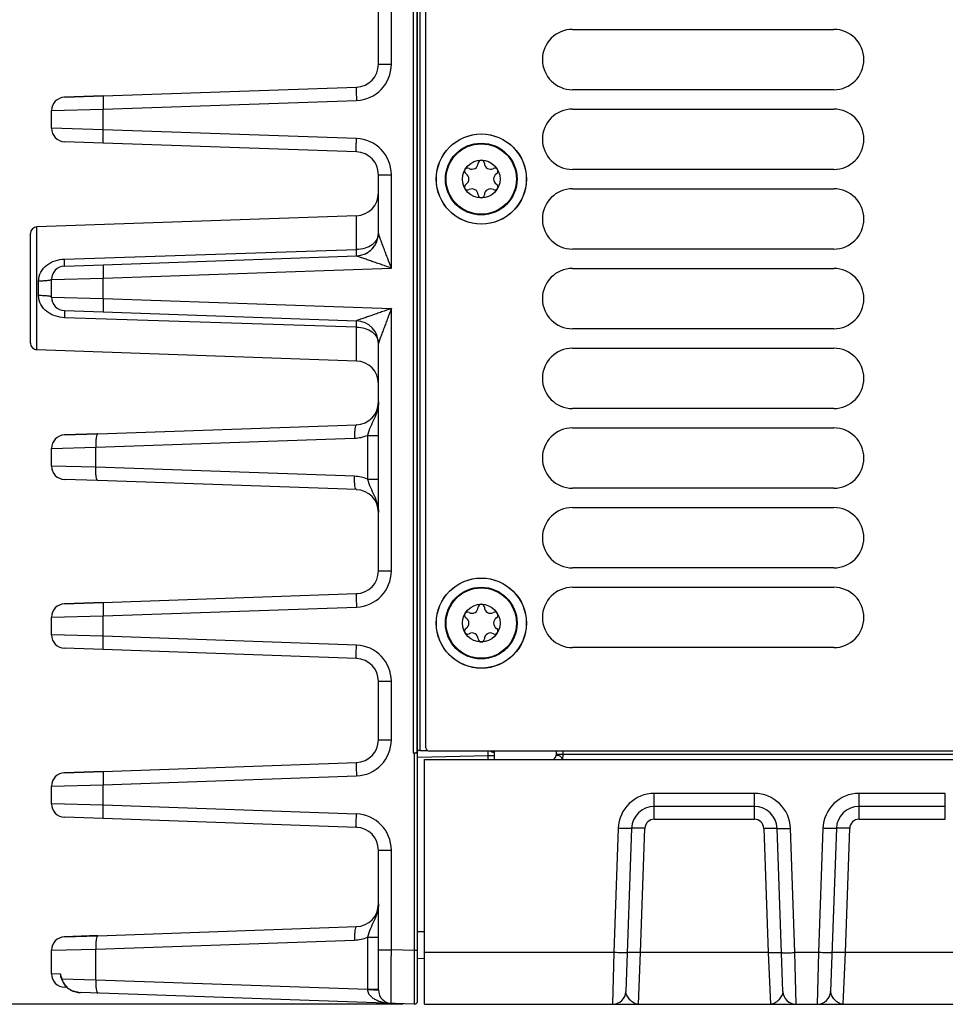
# Model space of a CAD drawing. Header units: inches. Extents: x 0 to 34, y 0 to 22.
# Tile 76 of 133: x 11.4 to 14.1, y 8.3 to 11.2. Entities that reach past the tile are written whole.
import ezdxf

# ---------------------------------------------------------------- set-up
doc = ezdxf.new("R2010")
doc.units = ezdxf.units.IN
doc.header["$LTSCALE"] = 1.87
doc.header["$MEASUREMENT"] = 0
doc.layers.get('0').update_dxf_attribs({"linetype": 'CONTINUOUS'})
for name, color, linetype in [('02___PRT_ALL_AXES', 7, 'CONTINUOUS'), ('COSMETIC', 7, 'CONTINUOUS'), ('DIMENSIONS', 7, 'CONTINUOUS')]:
    doc.layers.add(name, color=color, linetype=linetype)
doc.styles.get("Standard").update_dxf_attribs({"font": 'txt', "width": 0.8})
doc.dimstyles.new('DIMSTYLE_2', dxfattribs={"dimtxt": 0.125, "dimasz": 0.18, "dimexe": 0.125, "dimexo": 0.0625, "dimgap": 0.0625, "dimtad": 0, "dimtih": 1, "dimtoh": 1, "dimzin": 4, "dimdsep": 46, "dimtxsty": 'STANDARD', "dimblk": '_FILLED', "dimblk1": '_FILLED', "dimblk2": '_FILLED', "dimcen": 0.09, "dimadec": 0, "dimazin": 0, "dimtp": 0.01, "dimtm": 0.01, "dimtfac": 1, "dimtofl": 0, "dimtmove": 0, "dimatfit": 3, "dimldrblk": '_FILLED', "dimfxl": 1, "dimtolj": 1, "dimtzin": 4, "dimarcsym": 0})

# ---------------------------------------------------------------- blocks, each defined once
blk = doc.blocks.new('_FILLED')
at = {"color": 0, "linetype": 'ByBlock'}
blk.add_solid([(0, 0), (-1, 0.1736), (-1, -0.1736)], dxfattribs=at)
blk = doc.blocks.new('*D7')
at = {"layer": 'DIMENSIONS', "color": 2, "linetype": 'Continuous', "transparency": 16777216}
for p, q in [((12.2778, 12.6011), (10.5217, 12.6011)), ((10.6467, 12.6011), (10.6467, 10.6706)), ((10.6467, 8.3027), (10.6467, 10.4206)), ((12.4922, 8.3027), (10.5217, 8.3027))]:
    blk.add_line(p, q, dxfattribs=at)
at = {"layer": 'DIMENSIONS', "color": 2, "linetype": 'Continuous', "transparency": 16777216, "xscale": 0.18, "yscale": 0.18, "zscale": 0.18}
for p, rotation in [((10.6467, 12.6011), 90), ((10.6467, 8.3027), 270)]:
    blk.add_blockref('_FILLED', p, dxfattribs=dict(at, rotation=rotation))
at = {"layer": 'DIMENSIONS', "color": 2, "linetype": 'Continuous', "transparency": 16777216, "insert": (10.6467, 10.6081), "char_height": 0.125, "width": 1.225, "attachment_point": 2, "line_spacing_factor": 0.9}
blk.add_mtext('4.30{\\Ftxt.shx;\\W1.000000;\\H0.125000; }[109.2]', dxfattribs=at)

msp = doc.modelspace()

# ---------------------------------------------------------------- linework, layer by layer
at = {"color": 7, "linetype": 'Continuous'}
for p, q in [((12.559, 9.0563), (12.559, 12.5093)), ((12.5217, 12.1262), (12.5217, 9.0407)), ((12.5318, 12.1254), (12.5318, 9.0415)), ((12.4194, 11.0641), (12.4194, 11.7319)), ((12.4573, 11.0641), (12.4573, 11.7319)), ((12.5335, 11.6629), (12.5335, 9.0472)), ((12.5414, 11.6629), (12.5414, 9.048)), ((12.4194, 11.0641), (12.4573, 11.0641)), ((11.6107, 10.9712), (12.3548, 10.9972)), ((11.4967, 10.9672), (11.6107, 10.9712)), ((11.6107, 10.9712), (11.4967, 10.9673)), ((11.4967, 10.9673), (11.4967, 10.9672)), ((11.6107, 10.9319), (12.3548, 10.9578)), ((11.4587, 10.9279), (11.6107, 10.9319)), ((11.4587, 10.876), (11.4587, 10.9279)), ((11.6107, 10.872), (11.6107, 10.9319)), ((11.6107, 10.872), (11.4587, 10.876)), ((12.3548, 10.846), (11.6107, 10.872)), ((11.6107, 10.8326), (11.4967, 10.8366)), ((12.3548, 10.8067), (11.6107, 10.8326)), ((12.4194, 10.568), (12.4194, 10.7398)), ((12.4194, 10.7398), (12.4573, 10.7398)), ((12.4573, 10.4654), (12.4573, 10.7398)), ((12.3548, 10.6193), (11.4157, 10.5865)), ((12.3548, 10.5195), (12.3548, 10.6193)), ((11.4157, 10.2252), (11.4157, 10.5865)), ((11.3967, 10.2449), (11.3967, 10.5669)), ((12.4194, 10.5679), (12.4194, 10.5679)), ((11.4967, 10.492), (12.3548, 10.5195)), ((11.6107, 10.4751), (12.3548, 10.5011)), ((11.4967, 10.4712), (11.6107, 10.4752)), ((11.4967, 10.4712), (11.6107, 10.4751)), ((11.4967, 10.4712), (11.4967, 10.4712)), ((11.6107, 10.4358), (12.4573, 10.4654)), ((11.4207, 10.3846), (11.4207, 10.4272)), ((11.4587, 10.4318), (11.6107, 10.4358)), ((11.4587, 10.3799), (11.4587, 10.4318)), ((11.6107, 10.3759), (11.6107, 10.4358)), ((11.4587, 10.3799), (11.6107, 10.3759)), ((11.6107, 10.3759), (12.4573, 10.3464)), ((11.4967, 10.3406), (11.4967, 10.3406)), ((11.4967, 10.3406), (11.6107, 10.3366)), ((11.6107, 10.3366), (12.3548, 10.3106)), ((12.4573, 9.5759), (12.4573, 10.3464)), ((12.3548, 10.2922), (11.4967, 10.3197)), ((12.3548, 10.1924), (12.3548, 10.2922)), ((12.4194, 9.5759), (12.4194, 10.2438)), ((12.3548, 10.1924), (11.4157, 10.2252)), ((11.5943, 9.9785), (12.3548, 10.0051)), ((11.4967, 9.9751), (11.5943, 9.9785)), ((11.5943, 9.9785), (11.4967, 9.9751)), ((11.4967, 9.9751), (11.4967, 9.9751)), ((11.5889, 9.9392), (12.3493, 9.9657)), ((12.3868, 9.974), (12.3868, 9.8456)), ((12.3868, 9.974), (12.4194, 9.974)), ((11.4587, 9.9358), (11.5889, 9.9392)), ((11.4587, 9.8838), (11.4587, 9.9358)), ((11.5889, 9.8804), (11.5889, 9.9392)), ((11.5889, 9.8804), (11.4587, 9.8838)), ((12.3493, 9.8539), (11.5889, 9.8804)), ((11.5943, 9.8411), (11.4967, 9.8445)), ((12.3548, 9.8145), (11.5943, 9.8411)), ((12.3868, 9.8456), (12.4194, 9.8456)), ((12.4194, 9.5759), (12.4573, 9.5759)), ((11.6107, 9.483), (12.3548, 9.509)), ((11.6107, 9.4831), (11.4967, 9.4791)), ((11.4967, 9.479), (11.6107, 9.483)), ((11.4967, 9.4791), (11.4967, 9.479)), ((11.6107, 9.4437), (12.3548, 9.4697)), ((11.4587, 9.4397), (11.6107, 9.4437)), ((11.4587, 9.3878), (11.4587, 9.4397)), ((11.6107, 9.3838), (11.6107, 9.4437)), ((11.6107, 9.3838), (11.4587, 9.3878)), ((12.3548, 9.3578), (11.6107, 9.3838)), ((11.6107, 9.3445), (11.4967, 9.3484)), ((12.3548, 9.3185), (11.6107, 9.3445)), ((12.4194, 9.0798), (12.4194, 9.2516)), ((12.4194, 9.2516), (12.4573, 9.2516)), ((12.4573, 9.0798), (12.4573, 9.2516)), ((12.4194, 9.0798), (12.4573, 9.0798)), ((12.5243, 9.0407), (12.5217, 9.0407)), ((12.5296, 9.041), (12.5238, 9.0407)), ((12.5243, 9.0407), (12.5243, 8.4604)), ((12.5321, 9.0423), (12.533, 9.0454)), ((12.533, 9.0454), (12.5345, 9.0454)), ((12.5334, 9.0461), (12.5335, 9.0469)), ((12.5337, 9.0473), (12.5335, 9.0472)), ((12.5335, 9.0472), (12.5335, 9.0469)), ((12.5345, 8.3128), (12.5345, 9.0454)), ((12.5345, 9.0282), (12.7417, 9.0336)), ((12.5414, 9.048), (12.5628, 9.0486)), ((15.379, 9.0463), (12.569, 9.0463)), ((12.7417, 9.0336), (12.7419, 9.0464)), ((12.7417, 9.0219), (12.7417, 9.0336)), ((12.7417, 9.0336), (12.7609, 9.0336)), ((12.7609, 9.0219), (12.7609, 9.0463)), ((12.9391, 9.0279), (12.9347, 9.0238)), ((12.9416, 9.0463), (12.9414, 9.035)), ((12.9417, 9.0365), (12.9414, 9.0365)), ((12.9414, 9.035), (12.9417, 9.0359)), ((12.9611, 9.0365), (12.9604, 9.0219)), ((12.9612, 9.0463), (12.9611, 9.0365)), ((15.0475, 9.0365), (12.9611, 9.0365)), ((11.6107, 8.987), (12.3548, 9.0129)), ((12.5547, 8.3027), (12.5547, 9.0219)), ((12.5547, 9.0219), (24.3326, 9.0219)), ((11.4967, 8.983), (11.6107, 8.987)), ((11.6107, 8.987), (11.4967, 8.983)), ((11.4967, 8.983), (11.4967, 8.983)), ((11.6107, 8.9476), (12.3548, 8.9736)), ((11.4587, 8.9436), (11.6107, 8.9476)), ((11.4587, 8.8917), (11.4587, 8.9436)), ((11.6107, 8.8877), (11.6107, 8.9476)), ((13.2301, 8.8462), (13.2301, 8.9221)), ((13.5242, 8.9221), (13.2301, 8.9221)), ((13.5242, 8.8462), (13.5242, 8.9221)), ((13.8319, 8.8462), (13.8319, 8.9221)), ((14.0853, 8.9221), (13.8319, 8.9221)), ((14.0853, 8.8462), (14.0853, 8.9221)), ((11.6107, 8.8877), (11.4587, 8.8917)), ((12.3548, 8.8617), (11.6107, 8.8877)), ((13.5242, 8.8842), (13.2301, 8.8842)), ((14.0853, 8.8842), (13.8319, 8.8842)), ((11.6107, 8.8484), (11.4967, 8.8524)), ((12.3548, 8.8224), (11.6107, 8.8484)), ((13.2301, 8.8462), (13.5242, 8.8462)), ((13.8319, 8.8462), (14.0853, 8.8462)), ((13.1239, 8.8196), (13.1112, 8.4546)), ((13.1633, 8.8196), (13.1465, 8.3407)), ((13.1899, 8.4547), (13.2026, 8.8196)), ((13.5518, 8.8196), (13.5645, 8.4547)), ((13.6079, 8.3407), (13.5911, 8.8196)), ((13.6432, 8.4546), (13.6305, 8.8196)), ((13.7257, 8.8196), (13.7129, 8.4546)), ((13.765, 8.8196), (13.7483, 8.3407)), ((13.7916, 8.4547), (13.8044, 8.8196)), ((12.4194, 8.3447), (12.4194, 8.7555)), ((12.4194, 8.7555), (12.4573, 8.7555)), ((12.4573, 8.4627), (12.4573, 8.7555)), ((11.5943, 8.5043), (11.4967, 8.5009)), ((11.4967, 8.5008), (11.5943, 8.5042)), ((11.5943, 8.5042), (12.3548, 8.5308)), ((12.5345, 8.5163), (12.5547, 8.5169)), ((11.4967, 8.5009), (11.4967, 8.5008)), ((11.5889, 8.4649), (12.3493, 8.4915)), ((12.3868, 8.4997), (12.3868, 8.347)), ((12.3868, 8.4997), (12.4194, 8.4997)), ((11.4587, 8.4615), (11.5889, 8.4649)), ((11.4587, 8.392), (11.4587, 8.4615)), ((11.5889, 8.3748), (11.5889, 8.4649)), ((12.4194, 8.4627), (12.4573, 8.4627)), ((12.5243, 8.4604), (12.4573, 8.4627)), ((12.5243, 8.4604), (12.5242, 8.3622)), ((12.5345, 8.4604), (12.5243, 8.4604)), ((13.1112, 8.4546), (12.5547, 8.4546)), ((13.1112, 8.4546), (13.1072, 8.3027)), ((13.1832, 8.3027), (13.1899, 8.4547)), ((13.5645, 8.4547), (13.1899, 8.4547)), ((13.5645, 8.4547), (13.5712, 8.3027)), ((13.7129, 8.4546), (13.6432, 8.4546)), ((13.6472, 8.3027), (13.6432, 8.4546)), ((13.7129, 8.4546), (13.709, 8.3027)), ((13.785, 8.3027), (13.7916, 8.4547)), ((14.1256, 8.4547), (13.7916, 8.4547)), ((12.5345, 8.4376), (12.5547, 8.4381)), ((11.4847, 8.3913), (11.4587, 8.392)), ((11.4869, 8.3839), (11.4847, 8.3913)), ((11.4872, 8.3805), (11.488, 8.3782)), ((11.4872, 8.3805), (11.4872, 8.3805)), ((11.488, 8.3782), (11.4887, 8.3761)), ((11.489, 8.3781), (11.4887, 8.3788)), ((11.4887, 8.3761), (11.4888, 8.377)), ((11.4887, 8.3761), (11.4905, 8.3715)), ((11.4888, 8.377), (11.4892, 8.3774)), ((11.4892, 8.3774), (11.489, 8.3781)), ((11.4892, 8.3774), (11.5889, 8.3748)), ((11.4905, 8.3715), (11.4951, 8.3626)), ((11.4951, 8.3626), (11.5024, 8.3534)), ((11.5889, 8.3748), (12.3868, 8.347)), ((12.5242, 8.3622), (12.5242, 8.3569)), ((11.5034, 8.3524), (11.4967, 8.3527)), ((11.5024, 8.3534), (11.5055, 8.3505)), ((11.5055, 8.3505), (11.5059, 8.3508)), ((11.5055, 8.3505), (11.509, 8.3477)), ((11.509, 8.3477), (11.5218, 8.3412)), ((11.5218, 8.3412), (11.5367, 8.3378)), ((11.5367, 8.3378), (11.544, 8.3372)), ((12.5243, 8.303), (11.544, 8.3372)), ((12.3868, 8.347), (12.4194, 8.347)), ((12.5242, 8.3569), (12.5243, 8.303)), ((12.5547, 8.3027), (14.4353, 8.3027))]:
    msp.add_line(p, q, dxfattribs=at)
msp.add_lwpolyline([(12.9414, 9.035), (12.9412, 9.0331), (12.9391, 9.0279)], dxfattribs=at)
for centre, radius in [((12.722, 10.7268), 0.1325), ((12.7215, 10.727), 0.1053), ((12.7215, 10.727), 0.1033), ((12.7215, 10.727), 0.0555), ((12.722, 9.4223), 0.1325), ((12.7215, 9.4225), 0.1053), ((12.7215, 9.4225), 0.1033), ((12.7215, 9.4225), 0.0555)]:
    msp.add_circle(centre, radius, dxfattribs=at)
for centre, radius, start, end in [((12.351, 11.0641), 0.1063, 272.0014, 359.9986), ((12.3524, 11.0641), 0.0669, 271.9993, 359.999), ((12.3524, 11.0641), 0.0669, 271.9993, 359.999), ((11.4981, 10.9279), 0.0394, 92, 180), ((11.4981, 10.9279), 0.0394, 92.0018, 180.0001), ((11.4981, 10.876), 0.0394, 180, 268), ((12.351, 10.7398), 0.1063, 0.0015, 87.9985), ((12.3524, 10.7398), 0.0669, 0.001, 88.0007), ((12.6944, 10.774), 0.0181, 241.6303, 358.3697), ((12.7215, 10.7733), 0.00906, 1.6303, 178.3697), ((12.7487, 10.774), 0.0181, 181.6303, 298.3697), ((12.6815, 10.7501), 0.00906, 61.6303, 238.3697), ((12.6672, 10.727), 0.0181, 301.6303, 58.3697), ((12.7616, 10.7501), 0.00906, 301.6303, 118.3697), ((12.7758, 10.727), 0.0181, 121.6303, 238.3697), ((12.6815, 10.7039), 0.00906, 121.6303, 298.3697), ((12.7616, 10.7039), 0.00906, 241.6303, 58.3697), ((12.3524, 10.6862), 0.0669, 272, 360), ((12.6944, 10.68), 0.0181, 1.6303, 118.3697), ((12.7215, 10.6808), 0.00906, 181.6303, 358.3697), ((12.7487, 10.68), 0.0181, 61.6303, 178.3697), ((11.4164, 10.5669), 0.0197, 92, 180), ((12.3524, 10.568), 0.0669, 272, 360), ((12.3524, 10.568), 0.0669, 272, 359.9999), ((12.3524, 10.568), 0.0669, 272.051, 359.9806), ((12.3524, 10.5681), 0.0669, 343.6493, 0.0001), ((12.3526, 10.5679), 0.0667, 321.0757, 324.7807), ((12.3527, 10.5678), 0.0666, 324.7849, 327.2848), ((12.3524, 10.5682), 0.0671, 293.5328, 304.5372), ((12.3526, 10.5679), 0.0667, 304.5549, 310.7118), ((12.3522, 10.5683), 0.0673, 310.7225, 321.0673), ((11.4981, 10.4318), 0.0394, 92.0018, 180.0001), ((11.4981, 10.3799), 0.0394, 179.9999, 267.9981), ((12.3524, 10.2437), 0.0669, 0, 88), ((12.3524, 10.2437), 0.0669, 0.0195, 87.949), ((11.4164, 10.2449), 0.0197, 180, 268), ((12.3524, 10.1255), 0.0669, 0, 88), ((12.3524, 10.072), 0.0669, 271.9993, 359.9989), ((12.3524, 10.072), 0.0669, 271.9973, 359.9963), ((11.4981, 9.9358), 0.0394, 92.0023, 180.0001), ((11.4981, 9.9358), 0.0394, 92, 180), ((11.4981, 9.8838), 0.0394, 180, 268), ((12.3524, 9.7476), 0.0669, 0.0039, 88.0027), ((12.351, 9.5759), 0.1063, 272.0014, 359.9986), ((12.3524, 9.5759), 0.0669, 271.9993, 359.999), ((12.3524, 9.5759), 0.0669, 271.9993, 359.999), ((11.4981, 9.4397), 0.0394, 92, 180), ((11.4981, 9.4397), 0.0394, 92.0018, 180.0001), ((12.6944, 9.4695), 0.0181, 241.6303, 358.3697), ((12.7215, 9.4688), 0.00906, 1.6303, 178.3697), ((12.7487, 9.4695), 0.0181, 181.6303, 298.3697), ((12.6815, 9.4456), 0.00906, 61.6303, 238.3697), ((12.6672, 9.4225), 0.0181, 301.6303, 58.3697), ((12.7616, 9.4456), 0.00906, 301.6303, 118.3697), ((12.7758, 9.4225), 0.0181, 121.6303, 238.3697), ((12.6815, 9.3994), 0.00906, 121.6303, 298.3697), ((12.7616, 9.3994), 0.00906, 241.6303, 58.3697), ((11.4981, 9.3878), 0.0394, 180, 268), ((12.6944, 9.3755), 0.0181, 1.6303, 118.3697), ((12.7215, 9.3763), 0.00906, 181.6303, 358.3697), ((12.7487, 9.3755), 0.0181, 61.6303, 178.3697), ((12.351, 9.2516), 0.1063, 0.0015, 87.9985), ((12.3524, 9.2516), 0.0669, 0.001, 88.0007), ((12.3524, 9.0799), 0.0669, 271.9993, 359.999), ((12.351, 9.0798), 0.1063, 272.0014, 359.9986), ((12.3524, 9.0798), 0.0669, 271.9993, 359.999), ((12.569, 9.0563), 0.01, 180, 270), ((12.5642, 9.0436), 0.031, 175.4104, 176.473), ((12.9281, 9.0354), 0.0134, 297.7255, 307.6023), ((12.9279, 9.0356), 0.0137, 307.6644, 326.4011), ((11.4981, 8.9437), 0.0394, 92, 180), ((11.4981, 8.9436), 0.0394, 92.0018, 180.0001), ((13.2301, 8.8158), 0.1063, 90.0002, 177.9998), ((13.5242, 8.8158), 0.1063, 2.0026, 89.9973), ((13.8319, 8.8158), 0.1063, 90.0002, 177.9998), ((11.4981, 8.8917), 0.0394, 180, 268), ((13.2301, 8.8172), 0.0669, 90.0002, 177.9999), ((13.5242, 8.8172), 0.0669, 2.0112, 90), ((13.8319, 8.8172), 0.0669, 90.0002, 177.9999), ((12.351, 8.7555), 0.1063, 0.0015, 87.9985), ((12.3524, 8.7555), 0.0669, 0.001, 88.0007), ((13.2301, 8.8186), 0.0276, 90.0132, 177.9868), ((13.5242, 8.8186), 0.0276, 2.0132, 89.9868), ((13.8319, 8.8186), 0.0276, 90.0132, 177.9868), ((12.3524, 8.5977), 0.0669, 271.9985, 359.9999), ((12.3524, 8.5977), 0.0669, 271.9967, 359.9957), ((11.4981, 8.4615), 0.0394, 92, 180), ((11.4981, 8.4615), 0.0394, 92.0023, 180.0001), ((11.4981, 8.392), 0.0394, 180, 268), ((11.6649, 8.4439), 0.1878, 198.6593, 199.4809), ((11.5203, 8.3922), 0.0358, 203.3312, 209.3432), ((11.849, 8.5091), 0.3831, 199.4874, 199.8911), ((11.5945, 8.4117), 0.1107, 198.0119, 198.5535), ((11.5449, 8.3934), 0.0578, 208.8666, 214.5), ((11.5436, 8.3925), 0.0562, 214.5035, 221.0004), ((11.5423, 8.3913), 0.0545, 220.9997, 228.0464), ((11.5393, 8.3896), 0.0513, 239.3784, 244.2059), ((11.5406, 8.3922), 0.0541, 244.1864, 246.5576), ((11.5418, 8.3952), 0.0574, 246.5826, 251.2921), ((11.5461, 8.4134), 0.0761, 262.2468, 263.5136), ((11.5468, 8.4195), 0.0823, 263.5585, 268.0465), ((12.1566, 8.3392), 0.2303, 1.6508, 1.9339), ((12.4587, 8.3447), 0.0394, 180.002, 268.0001), ((13.1072, 8.342), 0.0394, 270, 357.9918), ((13.6472, 8.342), 0.0394, 182, 270.0003), ((13.709, 8.342), 0.0394, 270, 357.9918), ((12.5247, 8.3128), 0.00984, 268, 360)]:
    msp.add_arc(centre, radius, start, end, dxfattribs=at)
for points, knots in [([(12.3548, 10.9972), (12.3547, 10.9972), (12.3546, 10.9968), (12.3545, 10.9963), (12.3544, 10.9953), (12.3543, 10.9934), (12.3542, 10.9901), (12.3542, 10.9853), (12.3542, 10.9794), (12.3544, 10.9701), (12.3546, 10.9629), (12.3548, 10.9578)], [0, 0, 0, 0, 0.005912, 0.020691, 0.044679, 0.077783, 0.170237, 0.294324, 0.445493, 0.618086, 1, 1, 1, 1]), ([(11.6107, 10.9712), (11.6106, 10.9712), (11.6105, 10.9708), (11.6104, 10.9704), (11.6104, 10.9694), (11.6102, 10.9674), (11.6102, 10.9641), (11.6101, 10.9593), (11.6102, 10.9534), (11.6103, 10.9442), (11.6105, 10.9369), (11.6107, 10.9319)], [0, 0, 0, 0, 0.005912, 0.020691, 0.044679, 0.077783, 0.170237, 0.294324, 0.445493, 0.618086, 1, 1, 1, 1]), ([(11.6107, 10.8326), (11.6106, 10.8326), (11.6105, 10.833), (11.6104, 10.8335), (11.6104, 10.8345), (11.6102, 10.8364), (11.6102, 10.8397), (11.6101, 10.8445), (11.6102, 10.8504), (11.6103, 10.8597), (11.6105, 10.867), (11.6107, 10.872)], [0, 0, 0, 0, 0.00591, 0.020687, 0.044674, 0.077776, 0.170228, 0.294315, 0.445484, 0.618079, 1, 1, 1, 1]), ([(12.3548, 10.8067), (12.3547, 10.8067), (12.3546, 10.807), (12.3545, 10.8075), (12.3544, 10.8085), (12.3543, 10.8104), (12.3542, 10.8137), (12.3542, 10.8186), (12.3542, 10.8244), (12.3544, 10.8337), (12.3546, 10.841), (12.3548, 10.846)], [0, 0, 0, 0, 0.00591, 0.020687, 0.044674, 0.077776, 0.170228, 0.294315, 0.445484, 0.618079, 1, 1, 1, 1]), ([(12.4194, 10.568), (12.4193, 10.5617), (12.4157, 10.5482), (12.4009, 10.5324), (12.3796, 10.5223), (12.3632, 10.5197), (12.3548, 10.5195)], [0, 0, 0, 0, 0.214955, 0.448794, 0.712972, 1, 1, 1, 1]), ([(12.4573, 10.4654), (12.4537, 10.4749), (12.4483, 10.4891), (12.4411, 10.508), (12.4359, 10.522), (12.4316, 10.5335), (12.4283, 10.5425), (12.4259, 10.549), (12.4237, 10.5551), (12.4219, 10.5599), (12.4208, 10.5633), (12.4201, 10.5654), (12.4196, 10.5669), (12.4194, 10.5677), (12.4194, 10.568)], [0, 0, 0, 0, 0.27927, 0.417764, 0.554667, 0.688772, 0.754063, 0.817436, 0.877773, 0.932819, 0.956954, 0.977424, 0.992488, 1, 1, 1, 1]), ([(12.3548, 10.5011), (12.3549, 10.5011), (12.3548, 10.5018), (12.355, 10.5025), (12.3549, 10.5042), (12.355, 10.5062), (12.3549, 10.5089), (12.3549, 10.5134), (12.3548, 10.517), (12.3548, 10.5195)], [0, 0, 0, 0, 0.017845, 0.068746, 0.152333, 0.267461, 0.412304, 0.584876, 1, 1, 1, 1]), ([(12.3548, 10.5011), (12.3548, 10.5011), (12.3548, 10.5011), (12.3548, 10.5011), (12.3548, 10.5011)], [0, 0, 0, 0, 0.514242, 1, 1, 1, 1]), ([(12.4573, 10.4654), (12.4477, 10.4687), (12.4334, 10.4736), (12.4143, 10.4802), (12.4002, 10.4851), (12.3866, 10.4899), (12.3755, 10.4937), (12.3672, 10.4966), (12.3618, 10.4985), (12.3578, 10.5001), (12.3555, 10.5007), (12.3548, 10.5011)], [0, 0, 0, 0, 0.281032, 0.420163, 0.557507, 0.691802, 0.820301, 0.880357, 0.934914, 0.978718, 1, 1, 1, 1]), ([(11.4207, 10.4272), (11.4207, 10.4363), (11.4257, 10.4547), (11.4443, 10.4755), (11.469, 10.4885), (11.4875, 10.4918), (11.4967, 10.492)], [0, 0, 0, 0, 0.248904, 0.496099, 0.746238, 1, 1, 1, 1]), ([(11.4967, 10.4712), (11.4968, 10.4712), (11.4968, 10.4719), (11.497, 10.4728), (11.4969, 10.4746), (11.497, 10.477), (11.4969, 10.48), (11.4969, 10.4851), (11.4968, 10.4892), (11.4967, 10.492)], [0, 0, 0, 0, 0.018081, 0.069589, 0.154025, 0.270057, 0.415563, 0.58824, 1, 1, 1, 1]), ([(11.6107, 10.4751), (11.6106, 10.4751), (11.6105, 10.4748), (11.6104, 10.4743), (11.6104, 10.4733), (11.6102, 10.4714), (11.6102, 10.4681), (11.6101, 10.4632), (11.6102, 10.4574), (11.6103, 10.4481), (11.6105, 10.4408), (11.6107, 10.4358)], [0, 0, 0, 0, 0.005912, 0.020691, 0.044679, 0.077783, 0.170237, 0.294324, 0.445493, 0.618086, 1, 1, 1, 1]), ([(11.4587, 10.4318), (11.4587, 10.4315), (11.4576, 10.4306), (11.4555, 10.43), (11.452, 10.4292), (11.4452, 10.4282), (11.4346, 10.4274), (11.4256, 10.4272), (11.4207, 10.4272)], [0, 0, 0, 0, 0.029496, 0.088973, 0.18122, 0.30366, 0.622221, 1, 1, 1, 1]), ([(11.4587, 10.3799), (11.4587, 10.3803), (11.4576, 10.3811), (11.4555, 10.3818), (11.452, 10.3826), (11.4452, 10.3835), (11.4346, 10.3843), (11.4256, 10.3845), (11.4207, 10.3846)], [0, 0, 0, 0, 0.029497, 0.088976, 0.181223, 0.303663, 0.622222, 1, 1, 1, 1]), ([(11.4967, 10.3197), (11.4875, 10.32), (11.469, 10.3233), (11.4443, 10.3362), (11.4257, 10.3571), (11.4207, 10.3755), (11.4207, 10.3846)], [0, 0, 0, 0, 0.253754, 0.503877, 0.751085, 1, 1, 1, 1]), ([(11.6107, 10.3759), (11.6105, 10.3709), (11.6103, 10.3636), (11.6102, 10.3544), (11.6101, 10.3485), (11.6102, 10.3436), (11.6102, 10.3404), (11.6104, 10.3384), (11.6104, 10.3374), (11.6105, 10.3369), (11.6106, 10.3366), (11.6107, 10.3366)], [0, 0, 0, 0, 0.381921, 0.554516, 0.705685, 0.829772, 0.922224, 0.955326, 0.979313, 0.99409, 1, 1, 1, 1]), ([(11.4967, 10.3406), (11.4968, 10.3406), (11.4968, 10.3398), (11.497, 10.339), (11.4969, 10.3371), (11.497, 10.3348), (11.4969, 10.3317), (11.4969, 10.3266), (11.4968, 10.3226), (11.4967, 10.3197)], [0, 0, 0, 0, 0.018083, 0.069594, 0.154035, 0.27007, 0.415578, 0.588254, 1, 1, 1, 1]), ([(12.4573, 10.3464), (12.4477, 10.343), (12.4334, 10.3381), (12.4143, 10.3315), (12.4002, 10.3266), (12.3866, 10.3219), (12.3755, 10.318), (12.3672, 10.3151), (12.3618, 10.3132), (12.3578, 10.3117), (12.3555, 10.311), (12.3548, 10.3106)], [0, 0, 0, 0, 0.281036, 0.420168, 0.557512, 0.691806, 0.820301, 0.880352, 0.934905, 0.978712, 1, 1, 1, 1]), ([(12.4573, 10.3464), (12.4537, 10.3368), (12.4483, 10.3226), (12.4411, 10.3037), (12.4359, 10.2897), (12.4316, 10.2782), (12.4283, 10.2692), (12.4259, 10.2628), (12.4237, 10.2566), (12.4219, 10.2518), (12.4208, 10.2484), (12.4201, 10.2463), (12.4196, 10.2448), (12.4194, 10.244), (12.4194, 10.2438)], [0, 0, 0, 0, 0.279276, 0.417773, 0.554678, 0.688782, 0.754071, 0.817442, 0.877774, 0.932815, 0.956951, 0.977427, 0.992499, 1, 1, 1, 1]), ([(12.3548, 10.3106), (12.3548, 10.3106), (12.3548, 10.3106), (12.3548, 10.3106), (12.3548, 10.3106)], [0, 0, 0, 0, 0.513553, 1, 1, 1, 1]), ([(12.3548, 10.2922), (12.3548, 10.2948), (12.3549, 10.2984), (12.3549, 10.3029), (12.355, 10.3055), (12.3549, 10.3076), (12.355, 10.3092), (12.3548, 10.31), (12.3549, 10.3106), (12.3548, 10.3106)], [0, 0, 0, 0, 0.415135, 0.587709, 0.732554, 0.847682, 0.931269, 0.982169, 1, 1, 1, 1]), ([(12.3548, 10.2922), (12.3632, 10.292), (12.3796, 10.2895), (12.4009, 10.2794), (12.4157, 10.2635), (12.4193, 10.2501), (12.4194, 10.2437)], [0, 0, 0, 0, 0.287027, 0.551204, 0.78504, 1, 1, 1, 1]), ([(12.4194, 10.072), (12.4194, 10.0634), (12.4167, 10.0463), (12.407, 10.0225), (12.3955, 9.999), (12.3894, 9.9825), (12.3868, 9.974)], [0, 0, 0, 0, 0.245873, 0.492876, 0.742404, 1, 1, 1, 1]), ([(12.3548, 10.0051), (12.3543, 10.0051), (12.3531, 10.004), (12.3514, 10.0001), (12.35, 9.9921), (12.3491, 9.98), (12.3491, 9.9707), (12.3493, 9.9657)], [0, 0, 0, 0, 0.037517, 0.100622, 0.316176, 0.630714, 1, 1, 1, 1]), ([(11.5943, 9.9785), (11.5938, 9.9785), (11.5926, 9.9775), (11.591, 9.9736), (11.5895, 9.9656), (11.5887, 9.9534), (11.5887, 9.9442), (11.5889, 9.9392)], [0, 0, 0, 0, 0.037517, 0.100622, 0.316176, 0.630714, 1, 1, 1, 1]), ([(11.5943, 9.8411), (11.5938, 9.8411), (11.5926, 9.8421), (11.591, 9.846), (11.5895, 9.854), (11.5887, 9.8662), (11.5887, 9.8754), (11.5889, 9.8804)], [0, 0, 0, 0, 0.037516, 0.100618, 0.316169, 0.630709, 1, 1, 1, 1]), ([(12.3548, 9.8145), (12.3543, 9.8146), (12.3531, 9.8156), (12.3514, 9.8195), (12.35, 9.8275), (12.3491, 9.8396), (12.3491, 9.8489), (12.3493, 9.8539)], [0, 0, 0, 0, 0.037516, 0.100618, 0.316169, 0.630709, 1, 1, 1, 1]), ([(12.3868, 9.8456), (12.3894, 9.8371), (12.3955, 9.8206), (12.407, 9.7971), (12.4167, 9.7733), (12.4194, 9.7562), (12.4194, 9.7476)], [0, 0, 0, 0, 0.257593, 0.507123, 0.754132, 1, 1, 1, 1]), ([(12.3548, 9.509), (12.3547, 9.509), (12.3546, 9.5086), (12.3545, 9.5081), (12.3544, 9.5072), (12.3543, 9.5052), (12.3542, 9.5019), (12.3542, 9.4971), (12.3542, 9.4912), (12.3544, 9.482), (12.3546, 9.4747), (12.3548, 9.4697)], [0, 0, 0, 0, 0.005912, 0.020691, 0.044679, 0.077783, 0.170237, 0.294324, 0.445493, 0.618086, 1, 1, 1, 1]), ([(11.6107, 9.483), (11.6106, 9.483), (11.6105, 9.4827), (11.6104, 9.4822), (11.6104, 9.4812), (11.6102, 9.4792), (11.6102, 9.4759), (11.6101, 9.4711), (11.6102, 9.4652), (11.6103, 9.456), (11.6105, 9.4487), (11.6107, 9.4437)], [0, 0, 0, 0, 0.005912, 0.020691, 0.044679, 0.077783, 0.170237, 0.294324, 0.445493, 0.618086, 1, 1, 1, 1]), ([(11.6107, 9.3445), (11.6106, 9.3445), (11.6105, 9.3448), (11.6104, 9.3453), (11.6104, 9.3463), (11.6102, 9.3482), (11.6102, 9.3515), (11.6101, 9.3563), (11.6102, 9.3622), (11.6103, 9.3715), (11.6105, 9.3788), (11.6107, 9.3838)], [0, 0, 0, 0, 0.00591, 0.020687, 0.044674, 0.077776, 0.170228, 0.294315, 0.445484, 0.618079, 1, 1, 1, 1]), ([(12.3548, 9.3185), (12.3547, 9.3185), (12.3546, 9.3188), (12.3545, 9.3193), (12.3544, 9.3203), (12.3543, 9.3222), (12.3542, 9.3255), (12.3542, 9.3304), (12.3542, 9.3362), (12.3544, 9.3455), (12.3546, 9.3528), (12.3548, 9.3578)], [0, 0, 0, 0, 0.00591, 0.020687, 0.044674, 0.077776, 0.170228, 0.294315, 0.445484, 0.618079, 1, 1, 1, 1]), ([(12.5345, 9.0415), (12.5345, 9.0414), (12.5341, 9.0413), (12.5336, 9.0411), (12.5325, 9.041), (12.5306, 9.0408), (12.5276, 9.0407), (12.5251, 9.0407), (12.5238, 9.0407)], [0, 0, 0, 0, 0.025438, 0.085038, 0.179426, 0.305014, 0.62829, 1, 1, 1, 1]), ([(12.5414, 9.048), (12.5397, 9.048), (12.5375, 9.0479), (12.5349, 9.0476), (12.534, 9.0474), (12.5337, 9.0473)], [0, 0, 0, 0, 0.645117, 0.872506, 1, 1, 1, 1]), ([(12.7497, 9.0462), (12.7512, 9.0447), (12.7539, 9.0425), (12.7581, 9.0437), (12.7592, 9.0454), (12.7597, 9.0463)], [0, 0, 0, 0, 0.515048, 0.748824, 1, 1, 1, 1]), ([(12.9611, 9.0365), (12.9569, 9.0365), (12.9504, 9.0365), (12.9439, 9.0367), (12.9417, 9.0365)], [0, 0, 0, 0, 0.652945, 1, 1, 1, 1]), ([(12.9417, 9.0359), (12.9422, 9.0358), (12.9434, 9.0349), (12.9461, 9.0345), (12.9496, 9.0338), (12.9532, 9.0318), (12.956, 9.0287), (12.9577, 9.0254), (12.9589, 9.0232), (12.9599, 9.022), (12.9604, 9.022)], [0, 0, 0, 0, 0.066381, 0.176733, 0.325654, 0.498922, 0.67569, 0.829658, 0.940256, 1, 1, 1, 1]), ([(12.3548, 9.0129), (12.3547, 9.0129), (12.3546, 9.0126), (12.3545, 9.0121), (12.3544, 9.0111), (12.3543, 9.0092), (12.3542, 9.0059), (12.3542, 9.001), (12.3542, 8.9952), (12.3544, 8.9859), (12.3546, 8.9786), (12.3548, 8.9736)], [0, 0, 0, 0, 0.005912, 0.020691, 0.044679, 0.077783, 0.170237, 0.294324, 0.445493, 0.618086, 1, 1, 1, 1]), ([(11.6107, 8.987), (11.6106, 8.987), (11.6105, 8.9866), (11.6104, 8.9861), (11.6104, 8.9851), (11.6102, 8.9832), (11.6102, 8.9799), (11.6101, 8.9751), (11.6102, 8.9692), (11.6103, 8.9599), (11.6105, 8.9526), (11.6107, 8.9476)], [0, 0, 0, 0, 0.005912, 0.020691, 0.044679, 0.077783, 0.170237, 0.294324, 0.445493, 0.618086, 1, 1, 1, 1]), ([(11.6107, 8.8484), (11.6106, 8.8484), (11.6105, 8.8487), (11.6104, 8.8492), (11.6104, 8.8502), (11.6102, 8.8522), (11.6102, 8.8555), (11.6101, 8.8603), (11.6102, 8.8662), (11.6103, 8.8754), (11.6105, 8.8827), (11.6107, 8.8877)], [0, 0, 0, 0, 0.00591, 0.020687, 0.044674, 0.077776, 0.170228, 0.294315, 0.445484, 0.618079, 1, 1, 1, 1]), ([(12.3548, 8.8224), (12.3547, 8.8224), (12.3546, 8.8228), (12.3545, 8.8233), (12.3544, 8.8242), (12.3543, 8.8262), (12.3542, 8.8295), (12.3542, 8.8343), (12.3542, 8.8402), (12.3544, 8.8495), (12.3546, 8.8567), (12.3548, 8.8617)], [0, 0, 0, 0, 0.00591, 0.020687, 0.044674, 0.077776, 0.170228, 0.294315, 0.445484, 0.618079, 1, 1, 1, 1]), ([(13.1633, 8.8196), (13.1632, 8.8193), (13.1617, 8.8194), (13.16, 8.819), (13.1561, 8.819), (13.1514, 8.819), (13.1455, 8.819), (13.1362, 8.8192), (13.1289, 8.8194), (13.1239, 8.8196)], [0, 0, 0, 0, 0.020389, 0.077486, 0.169968, 0.294095, 0.445312, 0.617961, 1, 1, 1, 1]), ([(13.2026, 8.8196), (13.1976, 8.8197), (13.1903, 8.8199), (13.181, 8.8201), (13.1751, 8.8202), (13.1704, 8.8201), (13.1665, 8.8201), (13.1648, 8.8197), (13.1633, 8.8198), (13.1633, 8.8196)], [0, 0, 0, 0, 0.382039, 0.554688, 0.705905, 0.830032, 0.922514, 0.979611, 1, 1, 1, 1]), ([(13.5518, 8.8196), (13.5568, 8.8197), (13.5641, 8.8199), (13.5733, 8.8201), (13.5793, 8.8202), (13.584, 8.8201), (13.5878, 8.8201), (13.5896, 8.8197), (13.5911, 8.8198), (13.5911, 8.8196)], [0, 0, 0, 0, 0.382039, 0.554688, 0.705905, 0.830032, 0.922514, 0.979611, 1, 1, 1, 1]), ([(13.5911, 8.8196), (13.5911, 8.8193), (13.5927, 8.8194), (13.5944, 8.819), (13.5983, 8.819), (13.603, 8.819), (13.6089, 8.819), (13.6182, 8.8192), (13.6255, 8.8194), (13.6305, 8.8196)], [0, 0, 0, 0, 0.020389, 0.077486, 0.169968, 0.294095, 0.445312, 0.617961, 1, 1, 1, 1]), ([(13.765, 8.8196), (13.765, 8.8193), (13.7635, 8.8194), (13.7617, 8.819), (13.7579, 8.819), (13.7532, 8.819), (13.7472, 8.819), (13.738, 8.8192), (13.7307, 8.8194), (13.7257, 8.8196)], [0, 0, 0, 0, 0.020389, 0.077486, 0.169968, 0.294095, 0.445312, 0.617961, 1, 1, 1, 1]), ([(13.8044, 8.8196), (13.7994, 8.8197), (13.7921, 8.8199), (13.7828, 8.8201), (13.7769, 8.8202), (13.7722, 8.8201), (13.7683, 8.8201), (13.7666, 8.8197), (13.765, 8.8198), (13.765, 8.8196)], [0, 0, 0, 0, 0.382039, 0.554688, 0.705905, 0.830032, 0.922514, 0.979611, 1, 1, 1, 1]), ([(12.4194, 8.5977), (12.4194, 8.5892), (12.4167, 8.5721), (12.407, 8.5482), (12.3955, 8.5248), (12.3894, 8.5083), (12.3868, 8.4997)], [0, 0, 0, 0, 0.245883, 0.492882, 0.742414, 1, 1, 1, 1]), ([(11.5943, 8.5042), (11.5938, 8.5042), (11.5926, 8.5032), (11.591, 8.4993), (11.5895, 8.4913), (11.5887, 8.4792), (11.5887, 8.4699), (11.5889, 8.4649)], [0, 0, 0, 0, 0.037517, 0.100622, 0.316176, 0.630714, 1, 1, 1, 1]), ([(12.3548, 8.5308), (12.3543, 8.5308), (12.3531, 8.5298), (12.3514, 8.5259), (12.35, 8.5178), (12.3491, 8.5057), (12.3491, 8.4964), (12.3493, 8.4915)], [0, 0, 0, 0, 0.037517, 0.100622, 0.316176, 0.630714, 1, 1, 1, 1]), ([(12.4573, 8.3053), (12.4573, 8.3054), (12.4573, 8.3057), (12.4572, 8.3062), (12.4572, 8.3072), (12.4571, 8.3085), (12.4571, 8.3102), (12.457, 8.3132), (12.4569, 8.3178), (12.4569, 8.3244), (12.4568, 8.3323), (12.4568, 8.3415), (12.4568, 8.3559), (12.4568, 8.3764), (12.4569, 8.4033), (12.4571, 8.4324), (12.4573, 8.4525), (12.4573, 8.4627)], [0, 0, 0, 0, 0.001293, 0.00494, 0.010965, 0.019363, 0.030123, 0.043223, 0.076287, 0.118242, 0.16869, 0.227133, 0.293029, 0.444542, 0.61738, 0.804964, 1, 1, 1, 1]), ([(13.1505, 8.4546), (13.1505, 8.4544), (13.149, 8.4545), (13.1472, 8.4541), (13.1434, 8.4541), (13.1386, 8.454), (13.1327, 8.4541), (13.1235, 8.4543), (13.1162, 8.4545), (13.1112, 8.4546)], [0, 0, 0, 0, 0.020389, 0.077485, 0.169968, 0.294095, 0.445312, 0.61796, 1, 1, 1, 1]), ([(13.1899, 8.4546), (13.1848, 8.4548), (13.1776, 8.455), (13.1683, 8.4552), (13.1624, 8.4552), (13.1577, 8.4552), (13.1538, 8.4552), (13.1521, 8.4548), (13.1505, 8.4549), (13.1505, 8.4546)], [0, 0, 0, 0, 0.382039, 0.554688, 0.705905, 0.830032, 0.922514, 0.979611, 1, 1, 1, 1]), ([(13.5645, 8.4546), (13.5695, 8.4548), (13.5768, 8.455), (13.5861, 8.4552), (13.592, 8.4552), (13.5967, 8.4552), (13.6006, 8.4552), (13.6023, 8.4548), (13.6039, 8.4549), (13.6039, 8.4546)], [0, 0, 0, 0, 0.382039, 0.554687, 0.705905, 0.830032, 0.922514, 0.979611, 1, 1, 1, 1]), ([(13.6039, 8.4546), (13.6039, 8.4544), (13.6054, 8.4545), (13.6072, 8.4541), (13.611, 8.4541), (13.6157, 8.454), (13.6217, 8.4541), (13.6309, 8.4543), (13.6382, 8.4545), (13.6432, 8.4546)], [0, 0, 0, 0, 0.020389, 0.077486, 0.169968, 0.294095, 0.445312, 0.617961, 1, 1, 1, 1]), ([(13.7523, 8.4546), (13.7523, 8.4544), (13.7507, 8.4545), (13.749, 8.4541), (13.7451, 8.4541), (13.7404, 8.454), (13.7345, 8.4541), (13.7252, 8.4543), (13.718, 8.4545), (13.7129, 8.4546)], [0, 0, 0, 0, 0.020389, 0.077485, 0.169968, 0.294095, 0.445312, 0.61796, 1, 1, 1, 1]), ([(13.7916, 8.4546), (13.7866, 8.4548), (13.7793, 8.455), (13.7701, 8.4552), (13.7642, 8.4552), (13.7594, 8.4552), (13.7556, 8.4552), (13.7538, 8.4548), (13.7523, 8.4549), (13.7523, 8.4546)], [0, 0, 0, 0, 0.382039, 0.554688, 0.705905, 0.830032, 0.922514, 0.979611, 1, 1, 1, 1]), ([(11.4943, 8.3655), (11.4938, 8.3664), (11.492, 8.3699), (11.4905, 8.3736), (11.4895, 8.3765)], [0, 0, 0, 0, 0.254836, 1, 1, 1, 1]), ([(11.5889, 8.3748), (11.5887, 8.3698), (11.5887, 8.3606), (11.5895, 8.3484), (11.591, 8.3404), (11.5926, 8.3365), (11.5938, 8.3355), (11.5943, 8.3355)], [0, 0, 0, 0, 0.369291, 0.683831, 0.899382, 0.962484, 1, 1, 1, 1]), ([(12.3869, 8.3458), (12.387, 8.342), (12.3893, 8.3345), (12.3966, 8.3258), (12.4054, 8.3192), (12.4184, 8.3125), (12.4358, 8.3073), (12.4502, 8.3056), (12.4573, 8.3054)], [0, 0, 0, 0, 0.12963, 0.257024, 0.382613, 0.507093, 0.753972, 1, 1, 1, 1]), ([(12.3869, 8.3458), (12.391, 8.3458), (12.3985, 8.3457), (12.4074, 8.3456), (12.4131, 8.3453), (12.4161, 8.3452), (12.418, 8.345), (12.419, 8.3449), (12.4193, 8.3448)], [0, 0, 0, 0, 0.381104, 0.696256, 0.817634, 0.910315, 0.971552, 1, 1, 1, 1]), ([(12.4193, 8.3448), (12.4193, 8.3447), (12.4193, 8.3447), (12.4194, 8.3447), (12.4194, 8.3447)], [0, 0, 0, 0, 0.608009, 1, 1, 1, 1]), ([(13.1586, 8.3159), (13.1554, 8.3195), (13.1499, 8.327), (13.1464, 8.3362), (13.1465, 8.3407)], [0, 0, 0, 0, 0.518246, 1, 1, 1, 1]), ([(13.6079, 8.3407), (13.608, 8.3361), (13.6044, 8.3269), (13.5989, 8.3194), (13.5957, 8.3158)], [0, 0, 0, 0, 0.481796, 1, 1, 1, 1]), ([(13.7604, 8.3159), (13.7571, 8.3195), (13.7517, 8.327), (13.7482, 8.3362), (13.7483, 8.3407)], [0, 0, 0, 0, 0.518246, 1, 1, 1, 1]), ([(13.1832, 8.3027), (13.1816, 8.3027), (13.1748, 8.3034), (13.1685, 8.3069), (13.1645, 8.3102)], [0, 0, 0, 0, 0.235551, 1, 1, 1, 1]), ([(13.5899, 8.3102), (13.5885, 8.3091), (13.583, 8.3051), (13.5761, 8.3027), (13.5712, 8.3027)], [0, 0, 0, 0, 0.272529, 1, 1, 1, 1]), ([(13.785, 8.3027), (13.7834, 8.3027), (13.7766, 8.3034), (13.7703, 8.3069), (13.7663, 8.3102)], [0, 0, 0, 0, 0.235551, 1, 1, 1, 1])]:
    msp.add_open_spline(points, degree=3, knots=knots, dxfattribs=at)
for points in [[(12.3493, 9.9657), (12.3621, 9.9662), (12.375, 9.969), (12.3868, 9.974)], [(12.3868, 9.8456), (12.375, 9.8506), (12.3621, 9.8534), (12.3493, 9.8539)], [(12.9394, 9.028), (12.94, 9.0291), (12.9406, 9.0302), (12.941, 9.0314)], [(12.941, 9.0314), (12.9414, 9.0327), (12.9416, 9.034), (12.9417, 9.0354)], [(12.3493, 8.4915), (12.3621, 8.4919), (12.375, 8.4947), (12.3868, 8.4997)], [(11.4847, 8.3913), (11.4851, 8.3877), (11.486, 8.384), (11.4872, 8.3805)], [(11.4847, 8.3913), (11.4847, 8.3868), (11.4857, 8.3822), (11.4875, 8.378)], [(11.5132, 8.3455), (11.5106, 8.347), (11.5081, 8.3488), (11.5059, 8.3508)], [(11.5359, 8.3379), (11.5316, 8.3385), (11.5275, 8.3394), (11.5234, 8.3408)], [(13.1645, 8.3102), (13.1624, 8.312), (13.1604, 8.3139), (13.1586, 8.3159)], [(13.5957, 8.3158), (13.5939, 8.3138), (13.592, 8.3119), (13.5899, 8.3102)], [(13.7663, 8.3102), (13.7641, 8.312), (13.7622, 8.3139), (13.7604, 8.3159)]]:
    msp.add_open_spline(points, degree=3, dxfattribs=at)
at = {"layer": '02___PRT_ALL_AXES', "color": 7, "linetype": 'Continuous'}
for p, q in [((12.9897, 11.1666), (13.7574, 11.1666)), ((13.7574, 10.9894), (12.9897, 10.9894)), ((12.9897, 10.9324), (13.7574, 10.9324)), ((13.7574, 10.7553), (12.9897, 10.7553)), ((12.9897, 10.6983), (13.7574, 10.6983)), ((13.7574, 10.5211), (12.9897, 10.5211)), ((12.9897, 10.4642), (13.7574, 10.4642)), ((13.7574, 10.287), (12.9897, 10.287)), ((12.9897, 10.23), (13.7574, 10.23)), ((13.7574, 10.0529), (12.9897, 10.0529)), ((12.9897, 9.9959), (13.7574, 9.9959)), ((13.7574, 9.8187), (12.9897, 9.8187)), ((12.9897, 9.7617), (13.7574, 9.7617)), ((13.7574, 9.5846), (12.9897, 9.5846)), ((12.9897, 9.5276), (13.7574, 9.5276)), ((13.7574, 9.3504), (12.9897, 9.3504))]:
    msp.add_line(p, q, dxfattribs=at)
for centre, start, end in [((12.9897, 11.078), 90, 270), ((13.7574, 11.078), 270, 90), ((12.9897, 10.8439), 90, 270), ((13.7574, 10.8439), 270, 90), ((12.9897, 10.6097), 90, 270), ((13.7574, 10.6097), 270, 90), ((12.9897, 10.3756), 90, 270), ((13.7574, 10.3756), 270, 90), ((12.9897, 10.1414), 90, 270), ((13.7574, 10.1414), 270, 90), ((12.9897, 9.9073), 90, 270), ((13.7574, 9.9073), 270, 90), ((12.9897, 9.6732), 90, 270), ((13.7574, 9.6732), 270, 90), ((12.9897, 9.439), 90, 270), ((13.7574, 9.439), 270, 90)]:
    msp.add_arc(centre, 0.0886, start, end, dxfattribs=at)
at = {"layer": 'COSMETIC', "color": 7, "linetype": 'Continuous'}
for centre in [(12.7215, 10.727), (12.7215, 9.4225)]:
    msp.add_circle(centre, 0.1323, dxfattribs=at)

# ---------------------------------------------------------------- dimensions: what is measured, and where the dimension line sits
at = {"layer": 'DIMENSIONS', "color": 2, "linetype": 'Continuous'}
dim = msp.add_linear_dim(base=(10.6467, 12.6011), p1=(12.5547, 8.3027), p2=(12.3403, 12.6011), angle=90, dimstyle='DIMSTYLE_2', dxfattribs=at)
dim.commit()
dim.dimension.update_dxf_attribs({"geometry": '*D7', "text_midpoint": (10.6467, 10.5456), "dimtype": 160})

doc.saveas('drawing.dxf')
